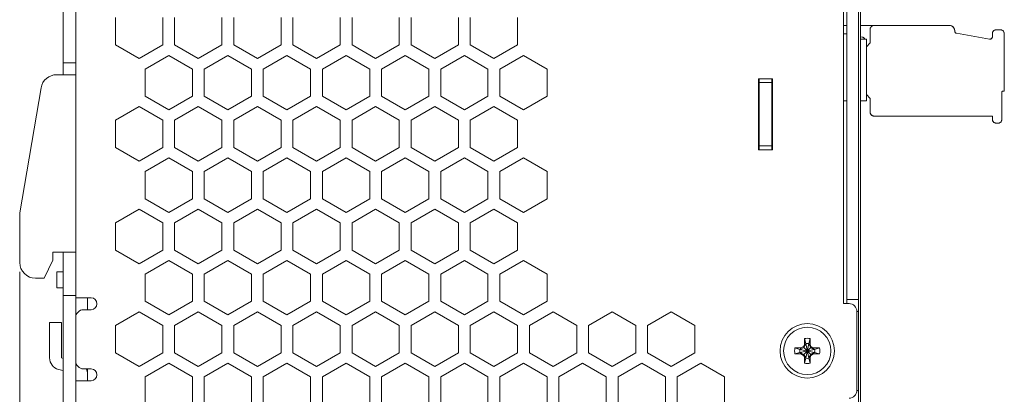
# Model space of a CAD drawing. Header units: millimetres. Extents: x 0 to 420, y 0 to 297.
# Tile 11 of 105: x 158 to 282, y 148 to 196. Entities that reach past the tile are written whole.
import ezdxf

# ---------------------------------------------------------------- set-up
doc = ezdxf.new("R2010")
doc.units = ezdxf.units.MM
doc.layers.get('0').update_dxf_attribs({"linetype": 'CONTINUOUS', "lineweight": 13})
doc.layers.get('Defpoints').update_dxf_attribs({"linetype": 'CONTINUOUS', "lineweight": 13})
doc.layers.add('Dimension', color=2, linetype='CONTINUOUS', lineweight=9)
doc.styles.get("Standard").update_dxf_attribs({"font": 'romans.shx'})
doc.dimstyles.new('yutana', dxfattribs={"dimtxt": 3.5, "dimasz": 3, "dimexe": 1, "dimexo": 0.6, "dimgap": 1.5, "dimtad": 1, "dimdec": 1, "dimzin": 0, "dimdsep": 46, "dimtxsty": 'Standard', "dimcen": 0, "dimadec": 0, "dimazin": 0, "dimtp": 0.01, "dimtm": 0.01, "dimtfac": 1, "dimtdec": 1, "dimtmove": 0, "dimatfit": 3, "dimfxl": 1, "dimtolj": 1, "dimtzin": 0, "dimlwd": 0, "dimlwe": 0, "dimarcsym": 0})

# ---------------------------------------------------------------- blocks, each defined once
blk = doc.blocks.new('*D4')
at = {"layer": 'Defpoints', "color": 0, "ltscale": 5}
for p in [(157.56, 164.75), (282.45, 109.57), (282.45, 68.05)]:
    blk.add_point(p, dxfattribs=at)
at = {"layer": 'Dimension', "color": 0, "lineweight": 0, "ltscale": 5}
for p, q in [((157.56, 163.55), (157.56, 66.05)), ((282.45, 108.37), (282.45, 66.05)), ((163.56, 68.05), (276.45, 68.05))]:
    blk.add_line(p, q, dxfattribs=at)
at = {"layer": 'Dimension', "color": 0, "ltscale": 5}
for points in [[(163.56, 69.05), (163.56, 67.05), (157.56, 68.05)], [(276.45, 69.05), (276.45, 67.05), (282.45, 68.05)]]:
    blk.add_solid(points, dxfattribs=at)
at = {"layer": 'Dimension', "color": 0, "ltscale": 5, "insert": (220, 73.55), "char_height": 5, "attachment_point": 5}
blk.add_mtext('\\A1;125.0', dxfattribs=at)

msp = doc.modelspace()

# ---------------------------------------------------------------- linework, layer by layer
at = {"color": 0, "linetype": 'Continuous', "lineweight": 0}
for p, q in [((163.06, 188.55), (163.06, 208.55)), ((164.66, 190.05), (164.66, 208.41)), ((262.46, 159.55), (262.46, 207.55)), ((263.96, 160.2), (263.96, 207.55)), ((264.23, 127.21), (264.23, 207.05)), ((262.06, 206.05), (262.06, 159.55)), ((169.71, 192.32), (169.71, 195.78)), ((175.71, 195.78), (175.71, 192.32)), ((177.21, 192.32), (177.21, 195.78)), ((183.21, 195.78), (183.21, 192.32)), ((184.71, 192.32), (184.71, 195.78)), ((190.71, 195.78), (190.71, 192.32)), ((192.21, 192.32), (192.21, 195.78)), ((198.21, 195.78), (198.21, 192.32)), ((199.71, 192.32), (199.71, 195.78)), ((205.71, 195.78), (205.71, 192.32)), ((207.21, 192.32), (207.21, 195.78)), ((213.21, 195.78), (213.21, 192.32)), ((214.71, 192.32), (214.71, 195.78)), ((220.71, 195.78), (220.71, 192.32)), ((262.06, 194.8), (262.46, 194.8)), ((262.46, 193.72), (262.06, 193.72)), ((264.23, 194.8), (275.46, 194.8)), ((265.45, 194.3), (265.45, 192.57)), ((276.16, 194.1), (276.16, 194.09)), ((276.41, 193.8), (280.59, 193.06)), ((280.94, 193.75), (280.94, 193.36)), ((281.44, 194.25), (281.94, 194.25)), ((282.44, 193.75), (282.44, 186.55)), ((264.23, 193.36), (264.52, 193.29)), ((264.96, 193.07), (264.23, 193.07)), ((264.96, 193.07), (264.96, 185.25)), ((264.96, 192.08), (265.45, 192.57)), ((172.71, 190.59), (169.71, 192.32)), ((175.71, 192.32), (172.71, 190.59)), ((180.21, 190.59), (177.21, 192.32)), ((183.21, 192.32), (180.21, 190.59)), ((187.71, 190.59), (184.71, 192.32)), ((190.71, 192.32), (187.71, 190.59)), ((195.21, 190.59), (192.21, 192.32)), ((198.21, 192.32), (195.21, 190.59)), ((202.71, 190.59), (199.71, 192.32)), ((205.71, 192.32), (202.71, 190.59)), ((210.21, 190.59), (207.21, 192.32)), ((213.21, 192.32), (210.21, 190.59)), ((217.71, 190.59), (214.71, 192.32)), ((220.71, 192.32), (217.71, 190.59)), ((164.66, 190.05), (163.06, 190.05)), ((164.66, 190.05), (164.66, 160.55)), ((173.46, 189.27), (176.46, 191)), ((176.46, 191), (179.46, 189.27)), ((180.96, 189.27), (183.96, 191)), ((183.96, 191), (186.96, 189.27)), ((188.46, 189.27), (191.46, 191)), ((191.46, 191), (194.46, 189.27)), ((195.96, 189.27), (198.96, 191)), ((198.96, 191), (201.96, 189.27)), ((203.46, 189.27), (206.46, 191)), ((206.46, 191), (209.46, 189.27)), ((210.96, 189.27), (213.96, 191)), ((213.96, 191), (216.96, 189.27)), ((218.46, 189.27), (221.46, 191)), ((221.46, 191), (224.46, 189.27)), ((173.46, 185.83), (173.46, 189.27)), ((179.46, 189.27), (179.46, 185.83)), ((180.96, 185.83), (180.96, 189.27)), ((186.96, 189.27), (186.96, 185.83)), ((188.46, 185.83), (188.46, 189.27)), ((194.46, 189.27), (194.46, 185.83)), ((195.96, 185.83), (195.96, 189.27)), ((201.96, 189.27), (201.96, 185.83)), ((203.46, 185.83), (203.46, 189.27)), ((209.46, 189.27), (209.46, 185.83)), ((210.96, 185.83), (210.96, 189.27)), ((216.96, 189.27), (216.96, 185.83)), ((218.46, 185.83), (218.46, 189.27)), ((224.46, 189.27), (224.46, 185.83)), ((162.24, 188.55), (164.66, 188.55)), ((251.26, 179.03), (251.26, 188.03)), ((251.26, 188.03), (253.06, 188.03)), ((251.36, 188.03), (251.36, 179.03)), ((252.96, 187.55), (251.36, 187.55)), ((252.96, 188.03), (252.96, 179.03)), ((252.96, 179.03), (252.96, 188.03)), ((252.96, 179.03), (252.96, 188.03)), ((252.96, 179.03), (252.96, 188.03)), ((253.06, 188.03), (253.06, 179.03)), ((160.27, 186.89), (157.56, 171.05)), ((282.14, 186.35), (282.14, 182.9)), ((282.24, 186.45), (282.34, 186.45)), ((176.46, 184.1), (173.46, 185.83)), ((179.46, 185.83), (176.46, 184.1)), ((183.96, 184.1), (180.96, 185.83)), ((186.96, 185.83), (183.96, 184.1)), ((191.46, 184.1), (188.46, 185.83)), ((194.46, 185.83), (191.46, 184.1)), ((198.96, 184.1), (195.96, 185.83)), ((201.96, 185.83), (198.96, 184.1)), ((206.46, 184.1), (203.46, 185.83)), ((209.46, 185.83), (206.46, 184.1)), ((213.96, 184.1), (210.96, 185.83)), ((216.96, 185.83), (213.96, 184.1)), ((221.46, 184.1), (218.46, 185.83)), ((224.46, 185.83), (221.46, 184.1)), ((252.96, 185.25), (253.06, 185.25)), ((262.06, 185.25), (262.46, 185.25)), ((264.23, 185.25), (264.96, 185.25)), ((264.96, 186.02), (265.45, 185.53)), ((265.45, 185.53), (265.45, 183.8)), ((169.71, 182.78), (172.71, 184.51)), ((172.71, 184.51), (175.71, 182.78)), ((177.21, 182.78), (180.21, 184.51)), ((180.21, 184.51), (183.21, 182.78)), ((184.71, 182.78), (187.71, 184.51)), ((187.71, 184.51), (190.71, 182.78)), ((192.21, 182.78), (195.21, 184.51)), ((195.21, 184.51), (198.21, 182.78)), ((199.71, 182.78), (202.71, 184.51)), ((202.71, 184.51), (205.71, 182.78)), ((207.21, 182.78), (210.21, 184.51)), ((210.21, 184.51), (213.21, 182.78)), ((214.71, 182.78), (217.71, 184.51)), ((217.71, 184.51), (220.71, 182.78)), ((169.71, 179.32), (169.71, 182.78)), ((175.71, 182.78), (175.71, 179.32)), ((177.21, 179.32), (177.21, 182.78)), ((183.21, 182.78), (183.21, 179.32)), ((184.71, 179.32), (184.71, 182.78)), ((190.71, 182.78), (190.71, 179.32)), ((192.21, 179.32), (192.21, 182.78)), ((198.21, 182.78), (198.21, 179.32)), ((199.71, 179.32), (199.71, 182.78)), ((205.71, 182.78), (205.71, 179.32)), ((207.21, 179.32), (207.21, 182.78)), ((213.21, 182.78), (213.21, 179.32)), ((214.71, 179.32), (214.71, 182.78)), ((220.71, 182.78), (220.71, 179.32)), ((265.94, 183.3), (280.94, 183.3)), ((280.94, 183.3), (280.94, 182.9)), ((281.44, 182.4), (281.64, 182.4)), ((172.71, 177.59), (169.71, 179.32)), ((175.71, 179.32), (172.71, 177.59)), ((180.21, 177.59), (177.21, 179.32)), ((183.21, 179.32), (180.21, 177.59)), ((187.71, 177.59), (184.71, 179.32)), ((190.71, 179.32), (187.71, 177.59)), ((195.21, 177.59), (192.21, 179.32)), ((198.21, 179.32), (195.21, 177.59)), ((202.71, 177.59), (199.71, 179.32)), ((205.71, 179.32), (202.71, 177.59)), ((210.21, 177.59), (207.21, 179.32)), ((213.21, 179.32), (210.21, 177.59)), ((217.71, 177.59), (214.71, 179.32)), ((220.71, 179.32), (217.71, 177.59)), ((253.06, 179.03), (251.26, 179.03)), ((252.96, 179.55), (251.36, 179.55)), ((173.46, 176.27), (176.46, 178)), ((176.46, 178), (179.46, 176.27)), ((180.96, 176.27), (183.96, 178)), ((183.96, 178), (186.96, 176.27)), ((188.46, 176.27), (191.46, 178)), ((191.46, 178), (194.46, 176.27)), ((195.96, 176.27), (198.96, 178)), ((198.96, 178), (201.96, 176.27)), ((203.46, 176.27), (206.46, 178)), ((206.46, 178), (209.46, 176.27)), ((210.96, 176.27), (213.96, 178)), ((213.96, 178), (216.96, 176.27)), ((218.46, 176.27), (221.46, 178)), ((221.46, 178), (224.46, 176.27)), ((173.46, 172.83), (173.46, 176.27)), ((179.46, 176.27), (179.46, 172.83)), ((180.96, 172.83), (180.96, 176.27)), ((186.96, 176.27), (186.96, 172.83)), ((188.46, 172.83), (188.46, 176.27)), ((194.46, 176.27), (194.46, 172.83)), ((195.96, 172.83), (195.96, 176.27)), ((201.96, 176.27), (201.96, 172.83)), ((203.46, 172.83), (203.46, 176.27)), ((209.46, 176.27), (209.46, 172.83)), ((210.96, 172.83), (210.96, 176.27)), ((216.96, 176.27), (216.96, 172.83)), ((218.46, 172.83), (218.46, 176.27)), ((224.46, 176.27), (224.46, 172.83)), ((176.46, 171.1), (173.46, 172.83)), ((179.46, 172.83), (176.46, 171.1)), ((183.96, 171.1), (180.96, 172.83)), ((186.96, 172.83), (183.96, 171.1)), ((191.46, 171.1), (188.46, 172.83)), ((194.46, 172.83), (191.46, 171.1)), ((198.96, 171.1), (195.96, 172.83)), ((201.96, 172.83), (198.96, 171.1)), ((206.46, 171.1), (203.46, 172.83)), ((209.46, 172.83), (206.46, 171.1)), ((213.96, 171.1), (210.96, 172.83)), ((216.96, 172.83), (213.96, 171.1)), ((221.46, 171.1), (218.46, 172.83)), ((224.46, 172.83), (221.46, 171.1)), ((169.71, 169.78), (172.71, 171.51)), ((172.71, 171.51), (175.71, 169.78)), ((177.21, 169.78), (180.21, 171.51)), ((180.21, 171.51), (183.21, 169.78)), ((184.71, 169.78), (187.71, 171.51)), ((187.71, 171.51), (190.71, 169.78)), ((192.21, 169.78), (195.21, 171.51)), ((195.21, 171.51), (198.21, 169.78)), ((199.71, 169.78), (202.71, 171.51)), ((202.71, 171.51), (205.71, 169.78)), ((207.21, 169.78), (210.21, 171.51)), ((210.21, 171.51), (213.21, 169.78)), ((214.71, 169.78), (217.71, 171.51)), ((217.71, 171.51), (220.71, 169.78)), ((157.56, 171.05), (157.56, 164.75)), ((169.71, 166.32), (169.71, 169.78)), ((175.71, 169.78), (175.71, 166.32)), ((177.21, 166.32), (177.21, 169.78)), ((183.21, 169.78), (183.21, 166.32)), ((184.71, 166.32), (184.71, 169.78)), ((190.71, 169.78), (190.71, 166.32)), ((192.21, 166.32), (192.21, 169.78)), ((198.21, 169.78), (198.21, 166.32)), ((199.71, 166.32), (199.71, 169.78)), ((205.71, 169.78), (205.71, 166.32)), ((207.21, 166.32), (207.21, 169.78)), ((213.21, 169.78), (213.21, 166.32)), ((214.71, 166.32), (214.71, 169.78)), ((220.71, 169.78), (220.71, 166.32)), ((264.2, 168.36), (264.23, 168.36)), ((264.2, 90.05), (264.2, 168.36)), ((172.71, 164.59), (169.71, 166.32)), ((175.71, 166.32), (172.71, 164.59)), ((180.21, 164.59), (177.21, 166.32)), ((183.21, 166.32), (180.21, 164.59)), ((187.71, 164.59), (184.71, 166.32)), ((190.71, 166.32), (187.71, 164.59)), ((195.21, 164.59), (192.21, 166.32)), ((198.21, 166.32), (195.21, 164.59)), ((202.71, 164.59), (199.71, 166.32)), ((205.71, 166.32), (202.71, 164.59)), ((210.21, 164.59), (207.21, 166.32)), ((213.21, 166.32), (210.21, 164.59)), ((217.71, 164.59), (214.71, 166.32)), ((220.71, 166.32), (217.71, 164.59)), ((161.76, 165.05), (160.68, 162.75)), ((161.76, 166.05), (161.76, 165.05)), ((164.66, 166.05), (161.76, 166.05)), ((163.06, 90.15), (163.06, 166.05)), ((173.46, 163.27), (176.46, 165)), ((176.46, 165), (179.46, 163.27)), ((180.96, 163.27), (183.96, 165)), ((183.96, 165), (186.96, 163.27)), ((188.46, 163.27), (191.46, 165)), ((191.46, 165), (194.46, 163.27)), ((195.96, 163.27), (198.96, 165)), ((198.96, 165), (201.96, 163.27)), ((203.46, 163.27), (206.46, 165)), ((206.46, 165), (209.46, 163.27)), ((210.96, 163.27), (213.96, 165)), ((213.96, 165), (216.96, 163.27)), ((218.46, 163.27), (221.46, 165)), ((221.46, 165), (224.46, 163.27)), ((160.68, 162.75), (159.56, 162.75)), ((162.26, 161.55), (162.26, 163.55)), ((163.06, 163.55), (162.26, 163.55)), ((173.46, 159.83), (173.46, 163.27)), ((179.46, 163.27), (179.46, 159.83)), ((180.96, 159.83), (180.96, 163.27)), ((186.96, 163.27), (186.96, 159.83)), ((188.46, 159.83), (188.46, 163.27)), ((194.46, 163.27), (194.46, 159.83)), ((195.96, 159.83), (195.96, 163.27)), ((201.96, 163.27), (201.96, 159.83)), ((203.46, 159.83), (203.46, 163.27)), ((209.46, 163.27), (209.46, 159.83)), ((210.96, 159.83), (210.96, 163.27)), ((216.96, 163.27), (216.96, 159.83)), ((218.46, 159.83), (218.46, 163.27)), ((224.46, 163.27), (224.46, 159.83)), ((163.06, 161.55), (162.26, 161.55)), ((164.66, 160.55), (163.06, 160.55)), ((164.66, 157.77), (164.66, 160.55)), ((166.61, 160.27), (164.66, 160.27)), ((166.16, 158.77), (166.16, 160.27)), ((262.46, 160.05), (263.96, 160.05)), ((263.96, 160.2), (263.96, 146.9)), ((166.61, 158.77), (165.66, 158.77)), ((176.46, 158.1), (173.46, 159.83)), ((179.46, 159.83), (176.46, 158.1)), ((183.96, 158.1), (180.96, 159.83)), ((186.96, 159.83), (183.96, 158.1)), ((191.46, 158.1), (188.46, 159.83)), ((194.46, 159.83), (191.46, 158.1)), ((198.96, 158.1), (195.96, 159.83)), ((201.96, 159.83), (198.96, 158.1)), ((206.46, 158.1), (203.46, 159.83)), ((209.46, 159.83), (206.46, 158.1)), ((213.96, 158.1), (210.96, 159.83)), ((216.96, 159.83), (213.96, 158.1)), ((221.46, 158.1), (218.46, 159.83)), ((224.46, 159.83), (221.46, 158.1)), ((262.76, 159.55), (262.06, 159.55)), ((164.66, 157.77), (164.66, 152.27)), ((169.71, 156.78), (172.71, 158.51)), ((172.71, 158.51), (175.71, 156.78)), ((177.21, 156.78), (180.21, 158.51)), ((180.21, 158.51), (183.21, 156.78)), ((184.71, 156.78), (187.71, 158.51)), ((187.71, 158.51), (190.71, 156.78)), ((192.21, 156.78), (195.21, 158.51)), ((195.21, 158.51), (198.21, 156.78)), ((199.71, 156.78), (202.71, 158.51)), ((202.71, 158.51), (205.71, 156.78)), ((207.21, 156.78), (210.21, 158.51)), ((210.21, 158.51), (213.21, 156.78)), ((214.71, 156.78), (217.71, 158.51)), ((217.71, 158.51), (220.71, 156.78)), ((222.21, 156.78), (225.21, 158.51)), ((225.21, 158.51), (228.21, 156.78)), ((229.71, 156.78), (232.71, 158.51)), ((232.71, 158.51), (235.71, 156.78)), ((237.21, 156.78), (240.21, 158.51)), ((240.21, 158.51), (243.21, 156.78)), ((263.76, 158.55), (263.96, 158.55)), ((263.76, 148.55), (263.76, 158.55)), ((161.35, 152.65), (161.35, 157.15)), ((162.85, 157.15), (161.35, 157.15)), ((162.85, 157.15), (162.85, 152.65)), ((169.71, 153.32), (169.71, 156.78)), ((175.71, 156.78), (175.71, 153.32)), ((177.21, 153.32), (177.21, 156.78)), ((183.21, 156.78), (183.21, 153.32)), ((184.71, 153.32), (184.71, 156.78)), ((190.71, 156.78), (190.71, 153.32)), ((192.21, 153.32), (192.21, 156.78)), ((198.21, 156.78), (198.21, 153.32)), ((199.71, 153.32), (199.71, 156.78)), ((205.71, 156.78), (205.71, 153.32)), ((207.21, 153.32), (207.21, 156.78)), ((213.21, 156.78), (213.21, 153.32)), ((214.71, 153.32), (214.71, 156.78)), ((220.71, 156.78), (220.71, 153.32)), ((222.21, 153.32), (222.21, 156.78)), ((228.21, 156.78), (228.21, 153.32)), ((229.71, 153.32), (229.71, 156.78)), ((235.71, 156.78), (235.71, 153.32)), ((237.21, 153.32), (237.21, 156.78)), ((243.21, 156.78), (243.21, 153.32)), ((257.09, 154.37), (257.09, 155.11)), ((257.09, 155.11), (257.27, 154.48)), ((257.83, 155.11), (257.64, 154.48)), ((257.83, 155.11), (257.83, 154.37)), ((255.9, 153.92), (256.64, 153.92)), ((255.9, 153.92), (256.52, 153.73)), ((258.39, 153.73), (256.52, 153.36)), ((256.56, 153.73), (256.52, 153.73)), ((258.39, 153.36), (256.52, 153.73)), ((257.01, 153.99), (256.56, 153.73)), ((256.64, 153.92), (256.56, 153.73)), ((258.35, 153.73), (256.56, 153.36)), ((258.35, 153.36), (256.56, 153.73)), ((256.64, 153.92), (256.99, 154.12)), ((256.99, 154.12), (257.09, 154.37)), ((256.99, 154.12), (257.01, 153.99)), ((257.27, 154.44), (257.01, 153.99)), ((257.9, 153.99), (257.01, 153.11)), ((257.9, 153.11), (257.01, 153.99)), ((257.09, 154.37), (257.27, 154.44)), ((257.27, 152.62), (257.64, 154.48)), ((257.27, 154.48), (257.27, 154.44)), ((257.64, 152.62), (257.27, 154.48)), ((257.27, 152.66), (257.64, 154.44)), ((257.64, 152.66), (257.27, 154.44)), ((257.64, 154.44), (257.64, 154.48)), ((257.83, 154.37), (257.64, 154.44)), ((257.9, 153.99), (257.64, 154.44)), ((257.83, 154.37), (257.92, 154.12)), ((257.92, 154.12), (257.9, 153.99)), ((258.35, 153.73), (257.9, 153.99)), ((257.92, 154.12), (258.27, 153.92)), ((258.27, 153.92), (259.01, 153.92)), ((258.27, 153.92), (258.35, 153.73)), ((258.39, 153.73), (258.35, 153.73)), ((259.01, 153.92), (258.39, 153.73)), ((163.06, 152.6), (162.85, 152.65)), ((172.71, 151.59), (169.71, 153.32)), ((175.71, 153.32), (172.71, 151.59)), ((180.21, 151.59), (177.21, 153.32)), ((183.21, 153.32), (180.21, 151.59)), ((187.71, 151.59), (184.71, 153.32)), ((190.71, 153.32), (187.71, 151.59)), ((195.21, 151.59), (192.21, 153.32)), ((198.21, 153.32), (195.21, 151.59)), ((202.71, 151.59), (199.71, 153.32)), ((205.71, 153.32), (202.71, 151.59)), ((210.21, 151.59), (207.21, 153.32)), ((213.21, 153.32), (210.21, 151.59)), ((217.71, 151.59), (214.71, 153.32)), ((220.71, 153.32), (217.71, 151.59)), ((225.21, 151.59), (222.21, 153.32)), ((228.21, 153.32), (225.21, 151.59)), ((232.71, 151.59), (229.71, 153.32)), ((235.71, 153.32), (232.71, 151.59)), ((240.21, 151.59), (237.21, 153.32)), ((243.21, 153.32), (240.21, 151.59)), ((255.9, 153.18), (256.52, 153.36)), ((256.64, 153.18), (255.9, 153.18)), ((256.52, 153.36), (256.56, 153.36)), ((256.56, 153.36), (257.01, 153.11)), ((256.64, 153.18), (256.56, 153.36)), ((256.99, 152.98), (256.64, 153.18)), ((256.99, 152.98), (257.01, 153.11)), ((257.09, 152.73), (256.99, 152.98)), ((257.01, 153.11), (257.27, 152.66)), ((257.09, 152.73), (257.27, 152.66)), ((257.09, 151.99), (257.09, 152.73)), ((257.09, 151.99), (257.27, 152.62)), ((257.27, 152.66), (257.27, 152.62)), ((257.64, 152.66), (257.9, 153.11)), ((257.83, 152.73), (257.64, 152.66)), ((257.64, 152.62), (257.64, 152.66)), ((257.83, 151.99), (257.64, 152.62)), ((257.92, 152.98), (257.83, 152.73)), ((257.83, 152.73), (257.83, 151.99)), ((257.9, 153.11), (258.35, 153.36)), ((257.92, 152.98), (257.9, 153.11)), ((258.27, 153.18), (257.92, 152.98)), ((258.27, 153.18), (258.35, 153.36)), ((259.01, 153.18), (258.27, 153.18)), ((258.35, 153.36), (258.39, 153.36)), ((259.01, 153.18), (258.39, 153.36)), ((163.06, 151.05), (162.47, 151.21)), ((164.66, 90.15), (164.66, 152.27)), ((165.66, 151.27), (166.61, 151.27)), ((166.16, 149.81), (166.16, 151.27)), ((173.46, 150.27), (176.46, 152)), ((176.46, 152), (179.46, 150.27)), ((180.96, 150.27), (183.96, 152)), ((183.96, 152), (186.96, 150.27)), ((188.46, 150.27), (191.46, 152)), ((191.46, 152), (194.46, 150.27)), ((195.96, 150.27), (198.96, 152)), ((198.96, 152), (201.96, 150.27)), ((203.46, 150.27), (206.46, 152)), ((206.46, 152), (209.46, 150.27)), ((210.96, 150.27), (213.96, 152)), ((213.96, 152), (216.96, 150.27)), ((218.46, 150.27), (221.46, 152)), ((221.46, 152), (224.46, 150.27)), ((225.96, 150.27), (228.96, 152)), ((228.96, 152), (231.96, 150.27)), ((233.46, 150.27), (236.46, 152)), ((236.46, 152), (239.46, 150.27)), ((240.96, 150.27), (243.96, 152)), ((243.96, 152), (246.96, 150.27)), ((173.46, 146.83), (173.46, 150.27)), ((179.46, 150.27), (179.46, 146.83)), ((180.96, 146.83), (180.96, 150.27)), ((186.96, 150.27), (186.96, 146.83)), ((188.46, 146.83), (188.46, 150.27)), ((194.46, 150.27), (194.46, 146.83)), ((195.96, 146.83), (195.96, 150.27)), ((201.96, 150.27), (201.96, 146.83)), ((203.46, 146.83), (203.46, 150.27)), ((209.46, 150.27), (209.46, 146.83)), ((210.96, 146.83), (210.96, 150.27)), ((216.96, 150.27), (216.96, 146.83)), ((218.46, 146.83), (218.46, 150.27)), ((224.46, 150.27), (224.46, 146.83)), ((225.96, 146.83), (225.96, 150.27)), ((231.96, 150.27), (231.96, 146.83)), ((233.46, 146.83), (233.46, 150.27)), ((239.46, 150.27), (239.46, 146.83)), ((240.96, 146.83), (240.96, 150.27)), ((246.96, 150.27), (246.96, 146.83)), ((166.61, 149.77), (164.66, 149.77)), ((263.96, 148.55), (263.76, 148.55))]:
    msp.add_line(p, q, dxfattribs=at)
for radius in [3.45, 3]:
    msp.add_circle((257.46, 153.55), radius, dxfattribs=at)
for centre, radius, start, end in [((265.94, 194.3), 0.5, 89.9966, 180.0034), ((275.46, 194.1), 0.7, 359.998, 90.002), ((276.46, 194.09), 0.3, 179.9887, 260.0113), ((281.44, 193.75), 0.5, 89.9965, 180.0035), ((281.94, 193.75), 0.5, 359.9966, 90.0034), ((264.45, 193), 0.3, 14.2051, 75.0102), ((280.65, 193.36), 0.3, 259.9915, 0.0085), ((162.24, 186.55), 2, 90, 170.2724), ((282.24, 186.35), 0.1, 89.9982, 180.0018), ((282.34, 186.55), 0.1, 269.9982, 0.0018), ((265.94, 183.8), 0.5, 179.9965, 270.0035), ((281.44, 182.9), 0.5, 179.9965, 270.0035), ((281.64, 182.9), 0.5, 269.9966, 0.0034), ((159.56, 164.75), 2, 180, 270), ((166.61, 159.52), 0.75, 270, 90), ((165.66, 157.77), 1, 90, 180), ((262.76, 158.55), 1, 0, 90), ((257.46, 153.55), 1.6, 76.6293, 103.3707), ((257.46, 153.55), 1.6, 166.6293, 193.3707), ((257.46, 153.55), 0.95, 168.7706, 191.2294), ((257.46, 153.55), 0.95, 78.7706, 101.2294), ((257.46, 153.55), 0.95, 348.7706, 11.2294), ((257.46, 153.55), 1.6, 346.6293, 13.3707), ((162.85, 152.65), 1.5, 180, 255), ((257.46, 153.55), 0.95, 258.7706, 281.2294), ((165.66, 152.27), 1, 180, 270), ((164.66, 150.62), 1.5, 0, 26.0791), ((166.61, 150.52), 0.75, 270, 90), ((257.46, 153.55), 1.6, 256.6293, 283.3707), ((262.76, 148.55), 1, 270, 0)]:
    msp.add_arc(centre, radius, start, end, dxfattribs=at)
for points, knots in [([(265.45, 194.3), (265.44, 194.34), (265.45, 194.39), (265.46, 194.43), (265.46, 194.43)], [0, 0, 0, 0, 0.1283829, 0.1298569, 0.1298569, 0.1298569, 0.1298569]), ([(265.82, 194.78), (265.82, 194.78), (265.86, 194.79), (265.9, 194.8), (265.94, 194.8)], [0, 0, 0, 0, 0.0016016, 0.1297346, 0.1297346, 0.1297346, 0.1297346]), ([(275.46, 194.8), (275.52, 194.8), (275.59, 194.79), (275.64, 194.78), (275.65, 194.78)], [0, 0, 0, 0, 0.179736, 0.181733, 0.181733, 0.181733, 0.181733]), ([(276.14, 194.28), (276.14, 194.28), (276.16, 194.22), (276.17, 194.16), (276.16, 194.1)], [0, 0, 0, 0, 0.0021761, 0.1815623, 0.1815623, 0.1815623, 0.1815623]), ([(276.16, 194.09), (276.16, 194.07), (276.17, 194.04), (276.18, 194.01), (276.18, 194.01)], [0, 0, 0, 0, 0.08034607, 0.08876407, 0.08876407, 0.08876407, 0.08876407]), ([(276.18, 194.01), (276.19, 193.98), (276.21, 193.93), (276.24, 193.89), (276.27, 193.87)], [0, 0, 0, 0, 0.0772386, 0.1638229, 0.1638229, 0.1638229, 0.1638229]), ([(276.33, 193.82), (276.33, 193.82), (276.36, 193.81), (276.39, 193.8), (276.41, 193.8)], [0, 0, 0, 0, 0.00343185, 0.08329064, 0.08329064, 0.08329064, 0.08329064]), ([(280.94, 193.75), (280.94, 193.79), (280.95, 193.84), (280.96, 193.88), (280.96, 193.88)], [0, 0, 0, 0, 0.1283829, 0.1298569, 0.1298569, 0.1298569, 0.1298569]), ([(281.32, 194.23), (281.32, 194.23), (281.36, 194.24), (281.4, 194.25), (281.44, 194.25)], [0, 0, 0, 0, 0.0016016, 0.1297346, 0.1297346, 0.1297346, 0.1297346]), ([(281.94, 194.25), (281.99, 194.25), (282.03, 194.24), (282.07, 194.23), (282.07, 194.23)], [0, 0, 0, 0, 0.1283829, 0.1298569, 0.1298569, 0.1298569, 0.1298569]), ([(282.43, 193.88), (282.43, 193.88), (282.44, 193.84), (282.45, 193.79), (282.44, 193.75)], [0, 0, 0, 0, 0.0016016, 0.1297346, 0.1297346, 0.1297346, 0.1297346]), ([(264.61, 193.25), (264.61, 193.25), (264.58, 193.27), (264.55, 193.28), (264.52, 193.29)], [0, 0, 0, 0, 0.00223544, 0.09688974, 0.09688974, 0.09688974, 0.09688974]), ([(264.73, 193.09), (264.72, 193.12), (264.69, 193.18), (264.64, 193.23), (264.61, 193.25)], [0, 0, 0, 0, 0.0988918, 0.1970555, 0.1970555, 0.1970555, 0.1970555]), ([(264.74, 193.07), (264.73, 193.08), (264.73, 193.08), (264.73, 193.09), (264.73, 193.09)], [0, 0, 0, 0, 0.02106805, 0.02302875, 0.02302875, 0.02302875, 0.02302875]), ([(280.59, 193.06), (280.62, 193.06), (280.65, 193.06), (280.68, 193.06), (280.68, 193.06)], [0, 0, 0, 0, 0.08414619, 0.08650187, 0.08650187, 0.08650187, 0.08650187]), ([(280.9, 193.19), (280.9, 193.19), (280.9, 193.21), (280.91, 193.22), (280.92, 193.23)], [0, 0, 0, 0, 0.00115532, 0.04568906, 0.04568906, 0.04568906, 0.04568906]), ([(280.93, 193.27), (280.93, 193.27), (280.94, 193.3), (280.95, 193.33), (280.94, 193.36)], [0, 0, 0, 0, 0.00251721, 0.08636023, 0.08636023, 0.08636023, 0.08636023]), ([(282.15, 186.39), (282.15, 186.39), (282.15, 186.38), (282.14, 186.36), (282.14, 186.35)], [0, 0, 0, 0, 0.00127152, 0.03866634, 0.03866634, 0.03866634, 0.03866634]), ([(282.21, 186.44), (282.19, 186.44), (282.17, 186.42), (282.16, 186.4), (282.15, 186.39)], [0, 0, 0, 0, 0.03959414, 0.07869074, 0.07869074, 0.07869074, 0.07869074]), ([(282.24, 186.45), (282.23, 186.45), (282.22, 186.45), (282.21, 186.44), (282.21, 186.44)], [0, 0, 0, 0, 0.03774015, 0.03882471, 0.03882471, 0.03882471, 0.03882471]), ([(282.38, 186.46), (282.38, 186.46), (282.37, 186.45), (282.36, 186.45), (282.34, 186.45)], [0, 0, 0, 0, 0.00127152, 0.03866634, 0.03866634, 0.03866634, 0.03866634]), ([(282.44, 186.51), (282.43, 186.5), (282.42, 186.48), (282.39, 186.46), (282.38, 186.46)], [0, 0, 0, 0, 0.03959414, 0.07869074, 0.07869074, 0.07869074, 0.07869074]), ([(282.44, 186.55), (282.45, 186.54), (282.44, 186.52), (282.44, 186.51), (282.44, 186.51)], [0, 0, 0, 0, 0.03774015, 0.03882471, 0.03882471, 0.03882471, 0.03882471]), ([(265.46, 183.67), (265.46, 183.67), (265.45, 183.71), (265.44, 183.76), (265.45, 183.8)], [0, 0, 0, 0, 0.0016016, 0.1297346, 0.1297346, 0.1297346, 0.1297346]), ([(265.94, 183.3), (265.9, 183.3), (265.86, 183.31), (265.82, 183.32), (265.82, 183.32)], [0, 0, 0, 0, 0.1283829, 0.1298569, 0.1298569, 0.1298569, 0.1298569]), ([(280.96, 182.77), (280.96, 182.77), (280.95, 182.81), (280.94, 182.86), (280.94, 182.9)], [0, 0, 0, 0, 0.0016016, 0.1297346, 0.1297346, 0.1297346, 0.1297346]), ([(281.44, 182.4), (281.4, 182.4), (281.36, 182.41), (281.32, 182.42), (281.32, 182.42)], [0, 0, 0, 0, 0.1283829, 0.1298569, 0.1298569, 0.1298569, 0.1298569]), ([(281.77, 182.42), (281.77, 182.42), (281.73, 182.41), (281.69, 182.4), (281.64, 182.4)], [0, 0, 0, 0, 0.0016016, 0.1297346, 0.1297346, 0.1297346, 0.1297346]), ([(282.14, 182.9), (282.15, 182.86), (282.14, 182.81), (282.13, 182.77), (282.13, 182.77)], [0, 0, 0, 0, 0.1283829, 0.1298569, 0.1298569, 0.1298569, 0.1298569])]:
    msp.add_open_spline(points, degree=3, knots=knots, dxfattribs=at)
for points in [[(265.46, 194.43), (265.47, 194.46), (265.48, 194.48), (265.49, 194.51)], [(265.49, 194.51), (265.5, 194.52), (265.5, 194.54), (265.51, 194.55)], [(265.51, 194.55), (265.53, 194.59), (265.56, 194.62), (265.59, 194.65)], [(265.59, 194.65), (265.6, 194.66), (265.6, 194.66), (265.6, 194.66)], [(265.6, 194.66), (265.63, 194.69), (265.66, 194.71), (265.7, 194.73)], [(265.7, 194.73), (265.71, 194.74), (265.73, 194.75), (265.74, 194.76)], [(265.74, 194.76), (265.77, 194.77), (265.79, 194.78), (265.82, 194.78)], [(275.65, 194.78), (275.68, 194.77), (275.72, 194.75), (275.76, 194.74)], [(275.76, 194.74), (275.78, 194.73), (275.8, 194.72), (275.81, 194.71)], [(275.81, 194.71), (275.87, 194.68), (275.92, 194.64), (275.96, 194.59)], [(275.96, 194.59), (275.97, 194.59), (275.97, 194.58), (275.98, 194.58)], [(275.98, 194.58), (276.01, 194.54), (276.04, 194.5), (276.07, 194.45)], [(276.07, 194.45), (276.08, 194.43), (276.09, 194.41), (276.1, 194.38)], [(276.1, 194.38), (276.12, 194.35), (276.13, 194.32), (276.14, 194.28)], [(276.27, 193.87), (276.28, 193.86), (276.29, 193.85), (276.31, 193.84)], [(276.31, 193.84), (276.32, 193.83), (276.32, 193.83), (276.33, 193.82)], [(280.96, 193.88), (280.97, 193.91), (280.98, 193.93), (280.99, 193.96)], [(280.99, 193.96), (281, 193.97), (281, 193.99), (281.01, 194)], [(281.01, 194), (281.03, 194.04), (281.06, 194.07), (281.09, 194.1)], [(281.09, 194.1), (281.1, 194.11), (281.1, 194.11), (281.1, 194.11)], [(281.1, 194.11), (281.13, 194.14), (281.16, 194.16), (281.2, 194.18)], [(281.2, 194.18), (281.21, 194.19), (281.23, 194.2), (281.24, 194.21)], [(281.24, 194.21), (281.27, 194.22), (281.29, 194.23), (281.32, 194.23)], [(282.07, 194.23), (282.1, 194.23), (282.13, 194.22), (282.15, 194.2)], [(282.15, 194.2), (282.17, 194.2), (282.18, 194.19), (282.19, 194.18)], [(282.19, 194.18), (282.23, 194.16), (282.27, 194.13), (282.3, 194.1)], [(282.3, 194.1), (282.3, 194.1), (282.31, 194.1), (282.31, 194.09)], [(282.31, 194.09), (282.34, 194.06), (282.36, 194.03), (282.38, 194)], [(282.38, 194), (282.39, 193.98), (282.4, 193.97), (282.4, 193.95)], [(282.4, 193.95), (282.41, 193.93), (282.42, 193.9), (282.43, 193.88)], [(280.68, 193.06), (280.69, 193.06), (280.71, 193.06), (280.72, 193.07)], [(280.72, 193.07), (280.74, 193.07), (280.75, 193.08), (280.76, 193.08)], [(280.76, 193.08), (280.79, 193.09), (280.82, 193.11), (280.84, 193.13)], [(280.84, 193.13), (280.84, 193.13), (280.84, 193.13), (280.85, 193.13)], [(280.85, 193.13), (280.87, 193.15), (280.88, 193.17), (280.9, 193.19)], [(280.92, 193.23), (280.92, 193.25), (280.93, 193.26), (280.93, 193.27)], [(265.49, 183.6), (265.48, 183.62), (265.47, 183.65), (265.46, 183.67)], [(265.51, 183.55), (265.5, 183.57), (265.49, 183.58), (265.49, 183.6)], [(265.58, 183.46), (265.55, 183.49), (265.53, 183.52), (265.51, 183.55)], [(265.59, 183.45), (265.59, 183.45), (265.58, 183.45), (265.58, 183.46)], [(265.7, 183.37), (265.66, 183.39), (265.62, 183.42), (265.59, 183.45)], [(265.74, 183.35), (265.72, 183.35), (265.71, 183.36), (265.7, 183.37)], [(265.82, 183.32), (265.79, 183.32), (265.76, 183.33), (265.74, 183.35)], [(280.99, 182.7), (280.98, 182.72), (280.97, 182.75), (280.96, 182.77)], [(281.01, 182.65), (281, 182.67), (280.99, 182.68), (280.99, 182.7)], [(281.08, 182.56), (281.05, 182.59), (281.03, 182.62), (281.01, 182.65)], [(281.09, 182.55), (281.09, 182.55), (281.08, 182.55), (281.08, 182.56)], [(281.2, 182.47), (281.16, 182.49), (281.12, 182.52), (281.09, 182.55)], [(281.24, 182.45), (281.22, 182.45), (281.21, 182.46), (281.2, 182.47)], [(281.32, 182.42), (281.29, 182.42), (281.26, 182.43), (281.24, 182.45)], [(281.85, 182.44), (281.82, 182.43), (281.8, 182.42), (281.77, 182.42)], [(281.89, 182.47), (281.88, 182.46), (281.86, 182.45), (281.85, 182.44)], [(281.99, 182.54), (281.96, 182.51), (281.93, 182.49), (281.89, 182.47)], [(282, 182.55), (281.99, 182.54), (281.99, 182.54), (281.99, 182.54)], [(282.08, 182.65), (282.06, 182.61), (282.03, 182.58), (282, 182.55)], [(282.1, 182.69), (282.09, 182.68), (282.09, 182.66), (282.08, 182.65)], [(282.13, 182.77), (282.12, 182.74), (282.11, 182.72), (282.1, 182.69)]]:
    msp.add_open_spline(points, degree=3, dxfattribs=at)
at = {"color": 0, "linetype": 'Continuous', "lineweight": 0, "extrusion": (-1, -4.1e-15, 5.9e-15)}
msp.add_open_spline([(264.23, 144.43, -1.71), (264.23, 146.24, 2.29), (264.23, 150.83, 8.92), (264.23, 159.91, 14.11), (264.23, 166.61, 15.46), (264.23, 170.04, 15.6), (264.23, 171.03, 15.51)], degree=3, knots=[0, 0, 0, 0, 13.182062, 23.271269, 30.567934, 33.523394, 33.523394, 33.523394, 33.523394], dxfattribs=at)

# ---------------------------------------------------------------- dimensions: what is measured, and where the dimension line sits
at = {"layer": 'Dimension', "color": 7}
dim = msp.add_linear_dim(base=(282.45, 68.05), p1=(157.56, 164.75), p2=(282.45, 109.57), text='125.0', dimstyle='yutana', override={"dimscale": 2, "dimtxt": 2.5, "dimasz": 3}, dxfattribs=at)
dim.commit()
dim.dimension.update_dxf_attribs({"geometry": '*D4', "text_midpoint": (220, 73.55)})

doc.saveas('drawing.dxf')
